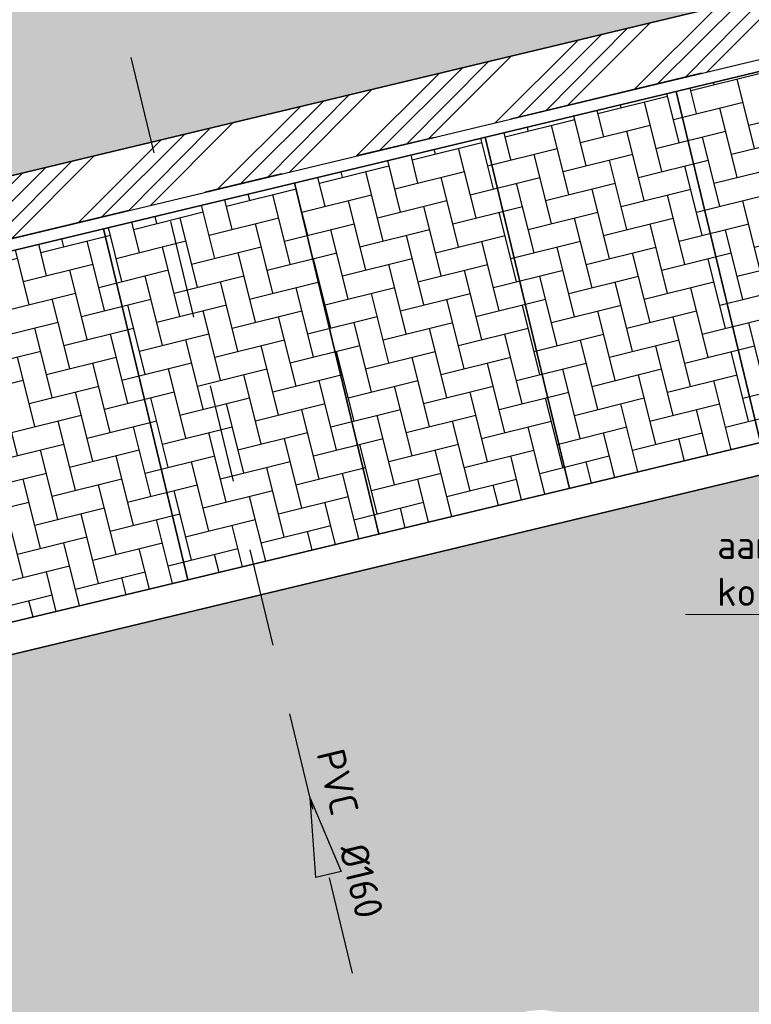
# Model space of a CAD drawing. Header units: millimetres. Extents: x 234268570 to 234468570, y 557551952 to 557751952.
# Tile 32 of 36: x 234400747 to 234410067, y 557711771 to 557724312. Entities that reach past the tile are written whole.
import ezdxf
from ezdxf import colors
from ezdxf.entities.mleader import LeaderData, LeaderLine
from ezdxf.enums import TextEntityAlignment as Align
from ezdxf.math import Vec2, Vec3

# ---------------------------------------------------------------- set-up
doc = ezdxf.new("R2010")
doc.units = ezdxf.units.MM
doc.header["$LTSCALE"] = 500
doc.linetypes.add('RI-HWA_KOLKAANSLUITING', pattern=[4.3, 2.5, -1.8])
doc.linetypes.add('VH-TROTTOIRBAND_130-150', pattern=[15, 5, -2, 2, -2, 2, -2])
doc.layers.get('0').update_dxf_attribs({"color": 8, "linetype": 'CONTINUOUS'})
doc.layers.add('BL$1----_ARCERING', color=8, linetype='CONTINUOUS')
for name, color, linetype, lineweight in [('N-WE-VH-GOOT-G', 170, 'CONTINUOUS', 35), ('N-WE-VH-KANTOPSLUITING_TROTTOIRBAND_130 150-G', 6, 'VH-TROTTOIRBAND_130-150', 35), ('N-WE-VH-KANTOPSLUITING_VOORKANTBAND-G', 7, 'CONTINUOUS', 35), ('N-WE-VW-MARKERING_PARKEERVAK-G', 7, 'CONTINUOUS', 35), ('R-WE-RI-HWA_KOLKAANSLUITING_PVC_160-G', 150, 'RI-HWA_KOLKAANSLUITING', 25), ('R-WE-RI-HWA_STROOMRICHTING-S', 150, 'CONTINUOUS', 25), ('X-XX-AL-T18', 7, 'CONTINUOUS', 18)]:
    doc.layers.add(name, color=color, linetype=linetype, lineweight=lineweight)
doc.styles.add('NLCS-ISO', font='txt')
doc.styles.add('NLCS-ISO-M200-T18', font='txt', dxfattribs={"height": 0.36})
pattern_1 = [(49.99999999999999, (0, 0), (546.554006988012, -47.81725661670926), [57.15000000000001, -628.6500000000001]), (355, (0, 0), (-105.730264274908, 573.1705357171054), [45.72, -502.92175251]), (100.4514447, (45.546021, -3.9847605), (440.8237412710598, 525.3532557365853), [48.5700264, -534.2707337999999]), (46.18420000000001, (0, 152.4), (813.2371226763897, -126.1269837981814), [85.725, -942.9749999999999]), (96.63555760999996, (67.7697, 141.8895), (712.212402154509, 742.2783737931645), [72.85506942, -801.4068244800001]), (351.1841511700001, (0, 152.4), (712.2124021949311, 742.278373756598), [68.57990121, -754.37919576]), (21, (76.19999999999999, 114.3), (454.8431738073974, -306.7955945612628), [57.15000000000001, -628.6500000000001]), (326.0000000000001, (76.19999999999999, 114.3), (185.4060850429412, 552.5638983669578), [45.72, -502.92]), (71.45144499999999, (114.1035978, 88.7337003), (640.2492578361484, 245.7683066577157), [48.5700264, -534.2698128]), (37.50000000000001, (0, 0), (9.26580975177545, 253.6651166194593), [0, -496.824, 0, -510.54, 0, -504.825]), (7.499999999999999, (0, 0), (200.4589875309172, 300.5417244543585), [0, -291.0839999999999, 0, -485.394, 0, -192.405]), (327.5, (-169.926, 0), (406.7717855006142, -17.18623197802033), [0, -190.5, 0, -594.36, 0, -788.67]), (317.5, (-246.126, 0), (444.3875441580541, 76.27947309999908), [0, -247.65, 0, -394.716, 0, -560.0699999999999])]

# ---------------------------------------------------------------- blocks, each defined once
blk = doc.blocks.new('SRI-STROOMRICHTING_LINKS-SO')
at = {"ltscale": 0.1}
blk.add_hatch(color=256, dxfattribs=at).paths.add_polyline_path([(-2.500000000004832, 3.0616169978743e-16), (2.500000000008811, 0.8333333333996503), (2.500000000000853, -0.8333333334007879)])
at = {"ltscale": 0.1, "flags": 128}
blk.add_lwpolyline([(-2.500000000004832, 3.0616169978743e-16), (2.500000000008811, 0.8333333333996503), (2.500000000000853, -0.8333333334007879)], close=True, dxfattribs=at)
at = {"ltscale": 0.1, "style": 'NLCS-ISO'}
for tag, p in [('MAT', (-1, 0.5000000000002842)), ('BOBL', (-5.775961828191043, 1.13686837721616e-13))]:
    blk.add_attdef(tag, text='', height=1.8, dxfattribs=at).set_placement(p, align=Align.BOTTOM_RIGHT)
for tag, p in [('DIA', (1, 0.5000000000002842)), ('BOBR', (7.35123709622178, 0))]:
    blk.add_attdef(tag, text='', height=1.8, dxfattribs=at).set_placement(p, align=Align.BOTTOM_LEFT)
blk.add_attdef('JVA', text='', height=1.8, dxfattribs=at).set_placement((0, -0.9999999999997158), align=Align.TOP_CENTER)

msp = doc.modelspace()

# ---------------------------------------------------------------- hatches: boundary and pattern name
at = {"layer": 'BL$1----_ARCERING', "linetype": 'Continuous'}
h = msp.add_hatch(dxfattribs=at)
h.set_pattern_fill('AR-CONC', color=104, scale=3)
h.set_pattern_definition(pattern_1)
h.paths.add_polyline_path([(234343623.0430922, 557720648.8376503), (234344271.0225878, 557716266.6902119), (234345844.6631214, 557715315.5266587), (234351155.952255, 557716678.1057487), (234353502.1165402, 557717280), (234374753.1165402, 557722482), (234375736.1165402, 557723680), (234375945.1165402, 557725875), (234375133.1165402, 557729545), (234374591.1165402, 557730282), (234373640.1165402, 557734023), (234372889.1165402, 557735484), (234371675.1165402, 557736568), (234370141.1165402, 557736985), (234360823.1165402, 557735063), (234352189.1165402, 557732796), (234350651.1165402, 557732024), (234349293.1165402, 557730764), (234348243.1165402, 557728874)], flags=16)
h.paths.add_polyline_path([(234326981.7211699, 557701551.4147418), (234325532.9491147, 557707683.8462472), (234325298.9963053, 557709503.9634444), (234325408.3363287, 557710753.7256302), (234325733.0341573, 557711965.514424), (234326263.2240126, 557713102.5102377), (234326982.7963428, 557714130.1660268), (234327869.8873084, 557715017.2569926), (234328897.543098, 557715736.8293232), (234330034.5389117, 557716267.0191784), (234331544.1152447, 557716671.5089377), (234334561.5996918, 557717376.6364586), (234336005.3834885, 557717902.1307853), (234336487.3272556, 557718126.8648547), (234337817.9255989, 557718895.0861664), (234338253.5228997, 557719200.09468), (234339430.5062289, 557720187.7009575), (234339806.5216576, 557720563.7163862), (234340794.1279332, 557721740.6997131), (234342092.0918311, 557723988.8391306), (234342617.5861541, 557725432.6229174), (234342755.2173538, 557725946.2695472), (234343022.0178138, 557727459.3701456), (234343068.3642851, 557727989.1127369), (234343093.2784747, 557728757.3340434), (234342955.297588, 557730560.9059606), (234342847.4277805, 557731563.7751894), (234342912.4555253, 557732307.0457134), (234343211.1762573, 557733127.7741791), (234343639.1271985, 557733738.9514629), (234344308.1911733, 557734300.3627974), (234345173.9627873, 557734671.0036821), (234396117.6344163, 557745596.0749514), (234396538.1165402, 557743490), (234410667.1165402, 557746484), (234410921.1165402, 557746491.5), (234411217.1165402, 557746401), (234411467.1165402, 557746209), (234411568.1165402, 557746072), (234412620.1165402, 557742415), (234376688.1165402, 557733727), (234380288.6997171, 557719028.9154662), (234380356.4073702, 557718678.5851066), (234380640.0147807, 557717524.028073), (234326567.7874909, 557704555.5696594), (234327499.9488396, 557700498.6415536), (234327509.0758427, 557700464.5791143), (234327298.6524124, 557700765.0949168), (234327059.5833796, 557701277.7801123)])
h.paths.add_polyline_path([(234414335.1165402, 557736353), (234388831.1165402, 557730172), (234388270.1165402, 557729972), (234387546.1165402, 557729587), (234387009.1165402, 557729187), (234386507.6165402, 557728688), (234386144.1165402, 557728215), (234385776.1165402, 557727567.5), (234385510.6165402, 557726872), (234385340.1165402, 557726033), (234385312.1165402, 557725326), (234385386.1165402, 557724622), (234385481.7953281, 557724258.9893478), (234386801.7198914, 557719014.3019394), (234412226.6237051, 557725098.6803458), (234413392.7572803, 557720236.568402), (234418258.9223955, 557721402.9528952), (234428201.4515862, 557679922.6443067), (234429539.1165402, 557680241), (234429812.1165402, 557680528), (234429999.1165402, 557680876), (234430087.1165402, 557681262), (234430070.1165402, 557681657)])
h.paths.add_polyline_path([(234387415.1165402, 557727611), (234386916.1165402, 557726364), (234387203.1165402, 557725457), (234387938.1165402, 557724977), (234388764.1165402, 557724791), (234399252.1165402, 557727056), (234409932.1165402, 557729573), (234410700.1165402, 557730323), (234410843.1165402, 557731330), (234410577.1165402, 557732435), (234409593.1165402, 557733009), (234400778.1165402, 557730768), (234388703.1165402, 557728151)], flags=16)
h.paths.add_polyline_path([(234426361.0700521, 557684188.2836871), (234427240.4094128, 557680493.4810823), (234425799.8219632, 557680149.8744065), (234426310.7625204, 557678007.731643), (234421966.3022791, 557676965.9048389), (234422104.9046233, 557677016.3519666), (234422173.3450587, 557677055.8660704), (234422286.3347243, 557677150.6756572), (234422368.8543559, 557677258.2173347), (234422431.1895075, 557677391.8954986), (234422451.6435125, 557677468.2308847), (234422464.7259214, 557677597.9844286), (234422454.8509609, 557677710.8557444), (234421514.0279251, 557681639.2813383), (234421490.5935425, 557681837.4965754), (234421535.5092697, 557682092.2263227), (234421583.2743966, 557682223.4599302), (234421718.8882234, 557682417.1365465), (234421877.7176006, 557682550.4102184), (234422092.0009287, 557682650.3321753), (234422150.6019077, 557682666.0342603), (234425862.6464097, 557683556.2040973), (234426001.248754, 557683606.651225), (234426069.689189, 557683646.1653285), (234426163.4568637, 557683724.8457497), (234426265.1984866, 557683848.5165933), (234426327.5336382, 557683982.1947575), (234426347.987643, 557684058.5301423), (234426353.9551384, 557684092.3734905)])
h.paths.add_polyline_path([(234323750.0781502, 557619072.341565), (234333649.7149445, 557621467.8216858), (234338826.0230149, 557626644.1297562), (234322853.1377419, 557622779.0658209)], flags=17)
h.paths.add_polyline_path([(234321472.4951051, 557609290.6018465), (234332085.4097595, 557619903.5165008), (234319707.0025151, 557616586.7322762)], flags=17)
h.paths.add_polyline_path([(234422311.8042215, 557670883.7319542), (234431180.1165402, 557672958), (234431686.1165402, 557672854), (234432157.1165402, 557672642), (234432571.1165402, 557672333), (234432912.6399318, 557671925.9882706), (234439199.7366312, 557649531.0369318), (234424357.1165402, 557645615), (234423410.381815, 557649517.478059), (234427257.3508692, 557650450.5458872), (234423116.1563169, 557667525.2521914), (234422334.0155351, 557667338.3511941), (234422288.0123904, 557667530.8645358), (234423068.4437445, 557667717.3570468)])
h.paths.add_polyline_path([(234427965.1165402, 557658170), (234427333.1165402, 557660827), (234429334.1165402, 557661281), (234429952.1165402, 557658619)], flags=16)
h.paths.add_polyline_path([(234308782.1165402, 557593987), (234308842.1165402, 557593526), (234309119.1165402, 557592845), (234309481.1165402, 557592334), (234310009.1165402, 557591863), (234310193.1165402, 557591745), (234313148.1165402, 557590316), (234314292.1165402, 557589911), (234314924.1165402, 557589878), (234316045.1165402, 557590029), (234388024.1165402, 557608339), (234409821.6165402, 557613997.5), (234417024.1165402, 557615849), (234419679.1165402, 557616728), (234422513.1165402, 557617974), (234426234.8563885, 557620122.7475033), (234428901.1165402, 557622209), (234431641.1165402, 557624111), (234434590.1165402, 557625719), (234438119.1165402, 557627236), (234441461.1165402, 557628232), (234434878.2640572, 557631301.6345254), (234411375.7178451, 557625656.6982669), (234407553.1165402, 557641572), (234409692.311048, 557642084.0093005), (234408753.1165402, 557646008), (234405296.7490455, 557645247.1803312), (234407270.1165402, 557637117), (234407565.1165402, 557637160), (234408000.1165402, 557637066), (234408138.1165402, 557637009), (234408554.1165402, 557636587), (234408696.1165402, 557636012), (234408524.1165402, 557635445), (234408090.3805275, 557635046.1574423), (234407805.1165402, 557634945), (234408009.1165402, 557634120), (234399319.1165402, 557632015), (234406315.1165402, 557622068), (234405965.7501667, 557621816.1839776), (234405738.1165402, 557622132), (234400880.1165402, 557619037), (234394606.1165402, 557615684), (234386448.1165402, 557612280), (234380528.1165402, 557610445), (234373125.1165402, 557608852), (234361855.6165402, 557607800.5), (234351936.1165402, 557608221), (234349210.9784814, 557608525.1270081), (234348556.1165402, 557603953), (234341664.1165402, 557604438.5), (234335410.1165402, 557605315), (234329550.1165402, 557606531), (234325988.1165402, 557607469), (234324675.1068088, 557608570.7459813), (234318522.1165402, 557602408), (234310138.326861, 557606647.1962777), (234309225.1165402, 557595937), (234308981.6165402, 557594708)])
h.paths.add_polyline_path([(234326890.6112169, 557598357.0018084), (234326710.6112169, 557598188.0018084), (234326408.6112169, 557597934.0018084), (234326153.6112169, 557597719.0018084), (234325184.6112169, 557597901.0018084), (234325938.6112169, 557598536.0018084)], flags=16)
h.paths.add_polyline_path([(234313357.9197357, 557623037.6879195), (234310854.0324091, 557622433.4985875), (234310334.1165402, 557626520), (234309527.1165402, 557630950.5), (234307553.0019855, 557639681.0010858), (234308820.2585121, 557639972.382107)])
h = msp.add_hatch(dxfattribs=at)
h.set_pattern_fill('AR-HBONE', color=8, scale=3)
h.set_pattern_definition([(45, (0, 0), (0, 431.0522938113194), [914.4000000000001, -304.8]), (135, (215.526, 215.526), (4.263256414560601e-14, 431.0522938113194), [914.4000000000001, -304.8])])
h.paths.add_polyline_path([(234330449.1961583, 557660178.7694077), (234421372.5927849, 557682147.1855081), (234421423.4305852, 557682236.0089463), (234421488.0882585, 557682360.2151811), (234421512.7126459, 557682398.4005075), (234412706.9417605, 557719118.8240118), (234388537.3479052, 557713322.8149909), (234388420.750707, 557713309.0300599), (234388333.9266182, 557713316.6261834), (234388249.7406364, 557713339.1837492), (234388170.7507052, 557713376.017359), (234388099.3569041, 557713426.0078368), (234388037.7284837, 557713487.6362572), (234387987.7380065, 557713559.0300575), (234387950.9043957, 557713638.0199908), (234387934.5104113, 557713692.5381082), (234385384.9736754, 557724233.9779991), (234385467.6498598, 557724254.2887368), (234385400.1165402, 557724549), (234385343.1165402, 557724917), (234385327.1165402, 557725065), (234385322.1165402, 557725140), (234385317.1165402, 557725214), (234385313.1165402, 557725289), (234385311.1165402, 557725363), (234385309.1165402, 557725512), (234385312.1165402, 557725661), (234385316.1165402, 557725736), (234385326.1165402, 557725884), (234385340.1165402, 557726033), (234385359.1165402, 557726181), (234385396.1165402, 557726401), (234385443.1165402, 557726620), (234385480.1165402, 557726764), (234385521.1165402, 557726908), (234385591.1165402, 557727120), (234385643.1165402, 557727260), (234385700.1165402, 557727398), (234385760.1165402, 557727534), (234385859.1165402, 557727735), (234385966.1165402, 557727931), (234386123.1165402, 557728184), (234386341.1165402, 557728486), (234386532.1165402, 557728716), (234386843.1165402, 557729037), (234387124.1165402, 557729282), (234387484.1165402, 557729547), (234387867.1165402, 557729777), (234388134.1165402, 557729911), (234388338.1165402, 557730000), (234388547.1165402, 557730080), (234388831.1165402, 557730172), (234414335.1165402, 557736353), (234412620.1165402, 557742415), (234376688.1165402, 557733727), (234379375.3048831, 557722757.752444), (234379501.2530803, 557722788.6905795), (234382031.8786102, 557712486.5919466), (234382079.8553202, 557712291.280237), (234382094.2922538, 557712171.9980878), (234382086.6962762, 557712085.1756672), (234382064.1391436, 557712000.9913023), (234382027.3062426, 557711922.0028912), (234381977.3167233, 557711850.6104589), (234381915.6894898, 557711788.9832253), (234381844.2970587, 557711738.993707), (234381765.3086452, 557711702.1608047), (234381710.8772102, 557711685.7876594), (234330865.7874336, 557699492.8397441), (234330857.0119652, 557699529.5516229), (234329822.8560991, 557699282.3509241), (234329555.0432018, 557699305.7815166), (234329409.8584164, 557699318.4835393), (234329026.6792221, 557699386.0483698), (234328885.9058051, 557699423.7684932), (234328520.2804751, 557699556.8452302), (234328388.1957483, 557699618.4373499), (234328051.2336275, 557699812.982521), (234327939.2824302, 557699891.1210417), (234327627.1286685, 557700153.049148), (234327537.1086318, 557700243.0691847), (234327275.1805256, 557700555.2229463), (234327202.1599098, 557700659.5071932), (234326998.4160129, 557701012.4019743), (234326944.6135128, 557701127.7818083), (234326807.3621085, 557701503.4346877), (234325229.1165402, 557708216), (234325162.6165402, 557708635), (234325138.1165402, 557708852), (234325107.1165402, 557709333), (234325110.1165402, 557709860), (234325173.1165402, 557710565), (234325200.1165402, 557710743), (234325229.1165402, 557710906), (234325261.1165402, 557711068), (234325308.1165402, 557711273), (234325360.1165402, 557711476), (234325409.1165402, 557711649), (234325454.1165402, 557711793), (234325501.1165402, 557711935), (234325551.1165402, 557712076), (234325593.1165402, 557712189), (234325660.1165402, 557712356), (234325719.1165402, 557712494), (234325781.1165402, 557712631), (234325845.1165402, 557712766), (234325913.1165402, 557712902), (234325970.1165402, 557713011), (234326029.1165402, 557713119), (234326090.1165402, 557713226), (234326121.1165402, 557713279), (234326185.1165402, 557713385), (234326250.1165402, 557713489), (234326317.1165402, 557713593), (234326386.1165402, 557713695), (234326456.1165402, 557713796), (234326565.1165402, 557713945), (234326640.1165402, 557714043), (234326794.1165402, 557714235), (234326914.1165402, 557714375), (234327037.1165402, 557714513), (234327185.6165402, 557714669), (234327270.7175254, 557714758.3990148), (234327339.1165402, 557714821), (234327473.1165402, 557714948), (234327752.1165402, 557715191), (234327944.1165402, 557715345), (234328116.1165402, 557715474), (234328344.1165402, 557715633), (234328550.1165402, 557715766), (234328815.1165402, 557715923), (234329141.1165402, 557716097), (234329307.1165402, 557716178), (234329476.1165402, 557716254), (234329760.1165402, 557716372), (234329933.1165402, 557716437), (234330108.1165402, 557716497), (234330284.1165402, 557716553), (234330461.1165402, 557716605), (234330686.1165402, 557716664), (234330817.1165402, 557716694), (234330892.1165405, 557716710.0000001), (234330958.1165402, 557716724), (234311169.1165401, 557711972), (234311339.1165402, 557711984), (234311541.1686037, 557711993.6215268), (234311805.6165402, 557711997), (234312188.1165402, 557711987), (234312443.1165402, 557711970), (234312865.1165402, 557711923), (234313284.1165402, 557711852), (234313698.1165402, 557711758), (234313944.1165402, 557711691), (234314107.1165402, 557711642), (234314349.1165402, 557711562), (234314588.1165402, 557711473), (234314824.1165402, 557711377), (234315058.1165399, 557711273), (234315286.1165402, 557711161), (234315511.1165402, 557711042), (234315733.1165402, 557710915), (234315878.1165402, 557710826), (234316021.1165402, 557710735), (234316092.1165402, 557710688), (234316266.6165402, 557710566.5), (234316552.9358234, 557710366.0170795), (234316903.0735824, 557710092.5), (234317006.0688532, 557710006.0767062), (234317456.6139552, 557709592), (234317817.8875488, 557709211), (234318125.9036309, 557708843.9207276), (234318444.0901867, 557708413.7210025), (234319295.9212371, 557705986.2388653), (234319703.5459663, 557704004.1120595), (234319817.6243711, 557703911.9689571), (234319908.7323794, 557703799.5225157), (234319937.3090724, 557703750.0262315), (234319962.0713995, 557703696.9232497), (234319981.6190093, 557703643.2166333), (234320007.1420867, 557703526.990178)])
h.paths.add_polyline_path([(234337994.1573696, 557668177.7365767), (234413045.3888607, 557686292.7373011), (234413514.4746549, 557686418.4284608), (234413735.2803691, 557686545.9106994), (234413924.1753418, 557686734.805672), (234414051.6575799, 557686955.6113855), (234414120.7979389, 557687213.646718), (234414120.7979389, 557687468.6111937), (234412235.8320513, 557695353.7644571), (234412158.2210856, 557695566.9988331), (234411988.9539181, 557695808.7374009), (234411815.1236618, 557695954.5983047), (234411547.6647111, 557696079.3164617), (234411263.4019133, 557696120.5700605), (234411089.7537356, 557696105.3778136), (234411030.2075167, 557696093.0001986), (234335630.6119338, 557677958.7766767), (234335582.9006732, 557677945.9924829), (234335148.7864366, 557677787.9878225), (234334607.3296416, 557677475.3775961), (234334253.4364741, 557677178.4259697), (234333851.5525138, 557676699.4793162), (234333620.5651538, 557676299.3974727), (234333406.7271646, 557675711.8824261), (234333326.5060965, 557675256.9261409), (234333326.5060965, 557674631.7056867), (234333405.8408504, 557674181.7759391), (234334319.8923595, 557670394.6915957), (234334357.1172225, 557670255.7665154), (234334488.1562866, 557669895.7396457), (234334823.0011114, 557669315.7713966), (234335069.2739948, 557669022.2748032), (234335170.9742147, 557668920.5745833), (234335464.4708062, 557668674.3017017), (234336044.4390575, 557668339.4568757), (234336404.4659238, 557668208.4178128), (234337063.9814877, 557668092.1274247), (234337447.1140736, 557668092.1274247)], flags=16)
h.paths.add_polyline_path([(234334136.3452053, 557683757.2415477), (234409187.5766965, 557701872.2422721), (234409656.6624906, 557701997.9334319), (234409877.4682048, 557702125.4156704), (234410066.3631775, 557702314.3106431), (234410193.8454156, 557702535.1163565), (234410262.9857746, 557702793.151689), (234410262.9857746, 557703048.1161647), (234408378.0198871, 557710933.2694281), (234408300.4089213, 557711146.5038041), (234408131.1417539, 557711388.2423719), (234407957.3114976, 557711534.1032758), (234407689.8525468, 557711658.8214327), (234407405.589749, 557711700.0750315), (234407231.9415713, 557711684.8827846), (234407172.3953525, 557711672.5051696), (234331772.7997696, 557693538.2816477), (234331725.0885089, 557693525.4974539), (234331290.9742724, 557693367.4927936), (234330749.5174774, 557693054.8825672), (234330395.6243098, 557692757.9309407), (234329993.7403496, 557692278.9842873), (234329762.7529895, 557691878.9024438), (234329548.9150003, 557691291.3873972), (234329468.6939322, 557690836.4311119), (234329468.6939322, 557690211.2106577), (234329548.0286861, 557689761.2809101), (234330462.0801952, 557685974.1965667), (234330499.3050583, 557685835.2714864), (234330630.3441224, 557685475.2446167), (234330965.1889471, 557684895.2763677), (234331211.4618305, 557684601.7797742), (234331313.1620504, 557684500.0795543), (234331606.6586419, 557684253.8066727), (234332186.6268932, 557683918.9618467), (234332546.6537595, 557683787.9227839), (234333206.1693234, 557683671.6323957), (234333589.3019093, 557683671.6323957)], flags=16)
h = msp.add_hatch(dxfattribs=at)
h.set_pattern_fill('ANSI34', color=104, scale=50)
h.set_pattern_definition([(45, (0, 0), (-673.5192090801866, 673.5192090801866), []), (45, (224.5065, 0), (-673.5192090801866, 673.5192090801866), []), (45, (449.013, 0), (-673.5192090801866, 673.5192090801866), []), (45, (673.52, 0), (-673.5192090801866, 673.5192090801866), [])])
h.paths.add_polyline_path([(234292279.1165402, 557669797), (234292317.1165402, 557669841), (234292353.1165402, 557669885), (234292371.1165402, 557669908), (234292405.1165402, 557669954), (234292445.1165402, 557670011.5), (234292454.1165402, 557670025), (234292499.1165402, 557670097), (234292514.1165402, 557670122), (234292542.1165402, 557670172), (234292555.1165402, 557670198), (234292569.1165402, 557670223), (234292581.1165402, 557670249), (234292594.1165402, 557670275), (234292606.1165402, 557670301), (234292636.1435672, 557670371.972973), (234292639.1165402, 557670380), (234292660.1165402, 557670433), (234292670.1165402, 557670460), (234292679.1165402, 557670487), (234292688.1165402, 557670515), (234292710.5165402, 557670590.6), (234292712.1165402, 557670597), (234292720.1165402, 557670625), (234292727.1165402, 557670653), (234292733.1165402, 557670680), (234292739.1165402, 557670708), (234292745.1165402, 557670737), (234292760.1165402, 557670821), (234292768.1165402, 557670879), (234292774.1165402, 557670935), (234292776.1165402, 557670964), (234292780.1165402, 557671021), (234292781.1165402, 557671049), (234292783.1165402, 557671107), (234292783.1165402, 557671135), (234292781.1165402, 557671193), (234292780.1165402, 557671221), (234292776.1165402, 557671279), (234292774.1165402, 557671307), (234292771.1165402, 557671336), (234292768.1165402, 557671364), (234292764.1165402, 557671393), (234292760.1165402, 557671421), (234292628.1165402, 557671991), (234288437.1165402, 557670972), (234282172.5796991, 557696718.8765624), (234280118.1165402, 557696219), (234286391.1165402, 557670489), (234282205.1165402, 557669448), (234282311.1165402, 557669028), (234282319.1165402, 557668997), (234282328.1165402, 557668966), (234282346.1165402, 557668904), (234282369.7832068, 557668833), (234282377.1165402, 557668813), (234282389.1165402, 557668783), (234282413.1165402, 557668723), (234282445.3924022, 557668651), (234282453.1165402, 557668635), (234282467.1165402, 557668607), (234282482.1165402, 557668578), (234282497.1165402, 557668550), (234282513.1165402, 557668521), (234282555.1906142, 557668450), (234282562.1165402, 557668439), (234282580.1165402, 557668411), (234282629.2703863, 557668340), (234282673.1165402, 557668280), (234282713.1165402, 557668230), (234282734.1165402, 557668206), (234282755.1165402, 557668181), (234282800.0332068, 557668132), (234282843.6165402, 557668086.5217391), (234282889.1165402, 557668043), (234282937.1165402, 557667999), (234282961.1165402, 557667978), (234282986.1165402, 557667958), (234283036.1165402, 557667918), (234283062.1165402, 557667898), (234283088.1165402, 557667879), (234283146.0256311, 557667838.9090909), (234283168.1165402, 557667825), (234283195.1165402, 557667807), (234283222.1165402, 557667790), (234283250.1165402, 557667774), (234283306.1165402, 557667742), (234283334.1165402, 557667727), (234283363.1165402, 557667712), (234283421.1165402, 557667684), (234283450.1165402, 557667671), (234283480.1165402, 557667658), (234283509.1165402, 557667646), (234283539.1165402, 557667634), (234283569.1165402, 557667623), (234283635.6165402, 557667599.4032258), (234283661.1165402, 557667592), (234283691.1165402, 557667582), (234283722.1165402, 557667573), (234283753.1165402, 557667565), (234283826.4498735, 557667546.6666666), (234283847.1165402, 557667542), (234283879.1165402, 557667536), (234283910.1165402, 557667530), (234283942.1165402, 557667524), (234283974.1165402, 557667520), (234284006.1165402, 557667515), (234284038.1165402, 557667511), (234284070.1165402, 557667508), (234284134.1165402, 557667502), (234284166.1165402, 557667501), (234284198.1165402, 557667499), (234284230.1165402, 557667498), (234284295.1165402, 557667498), (234284359.1165402, 557667500), (234284423.1165402, 557667504), (234284487.1165402, 557667510), (234284551.1165402, 557667518), (234284615.1165402, 557667528), (234284684.1165402, 557667541.3548387), (234284748.1165402, 557667555.8064516), (234284772.1165402, 557667562), (234291374.1165402, 557669216), (234291401.1165402, 557669225), (234291429.1165402, 557669234), (234291456.1165402, 557669243), (234291483.1165402, 557669253), (234291552.9915402, 557669279.875), (234291563.1165402, 557669284), (234291589.1165402, 557669296), (234291641.1165402, 557669319), (234291693.1165402, 557669345), (234291743.1165402, 557669371), (234291768.1165402, 557669385), (234291793.1165402, 557669400), (234291818.1165402, 557669414), (234291842.1165402, 557669429), (234291897.5852902, 557669464.5), (234291914.1165402, 557669476), (234291970.5871284, 557669516), (234291984.1165402, 557669526), (234292007.1165402, 557669544), (234292030.1165402, 557669561), (234292052.1165402, 557669579), (234292074.1165402, 557669598), (234292096.1165402, 557669616), (234292158.1165402, 557669672.0952381), (234292160.1165402, 557669674), (234292180.1165402, 557669694), (234292201.1165402, 557669714), (234292221.1165402, 557669734), (234292241.1165402, 557669755)])
h.paths.add_polyline_path([(234333230.0945307, 557706155.4284766), (234333470.1008887, 557705170.211812), (234333500.0663806, 557705224.7872422), (234333545.3950978, 557705289.5233593), (234333567.4847735, 557705315.8488097), (234333623.3661542, 557705371.7301903), (234333649.6916053, 557705393.8198665), (234333714.427721, 557705439.1485827), (234333744.1890623, 557705456.3313011), (234333815.8129387, 557705489.7300632), (234334048.6636697, 557705552.1222285), (234379120.6198781, 557716360.6391752), (234379272.1962357, 557716378.5595855), (234379385.0675513, 557716368.6846249), (234379494.5093282, 557716339.3597893), (234379611.9633296, 557716282.68802), (234379676.699446, 557716237.3593032), (234379780.9959537, 557716133.0627955), (234379876.9061506, 557715966.9414614), (234379939.2983156, 557715734.0907317), (234380837.0534115, 557711990.4153906), (234380864.2172495, 557711915.7833593), (234380885.4940749, 557711878.9308167), (234380936.5453899, 557711818.0902286), (234380994.4524478, 557711773.6565801), (234381066.4329976, 557711740.0914985), (234381177.4039598, 557711722.0334295), (234381238.1808217, 557711727.3507159), (234381467.4615568, 557711781.667898), (234381675.9171237, 557711831.6567539), (234381750.5321438, 557711858.8144002), (234381787.4004375, 557711880.1003195), (234381848.2271582, 557711931.1399984), (234381893.1681735, 557711989.8734324), (234381925.9262791, 557712060.1234165), (234381944.191994, 557712163.7134331), (234381934.1857921, 557712255.4977193), (234381885.9488172, 557712450.4924493), (234380640.0147797, 557717524.0280727)])
h.paths.add_polyline_path([(234397892.5810506, 557671192.886631), (234397909.4872735, 557671122.3869925), (234397958.1087804, 557671134.0467123), (234398098.0254183, 557670550.5886295), (234427203.2396526, 557677492.7190192), (234426728.1165402, 557679572), (234427445.5638495, 557679742.7478656), (234428201.4515862, 557679922.6443067), (234418591.4177323, 557720015.7797815), (234418439.9089535, 557720647.875577), (234418258.7976913, 557721403.4731622), (234413392.7572803, 557720236.568402), (234412559.4382271, 557723711.0335988), (234412407.8408625, 557724343.1081507), (234412226.6237051, 557725098.6803458), (234386801.7200139, 557719014.3014331), (234388080.3481974, 557713727.6290067), (234388107.6636679, 557713652.5803685), (234388166.6540124, 557713568.3334255), (234388281.4760434, 557713487.9341738), (234388420.7507071, 557713459.0300599), (234388577.0709852, 557713486.5935426), (234390324.3653522, 557713905.6048828), (234390399.0123573, 557713932.7741708), (234390524.0465009, 557714037.6902745), (234390583.10753, 557714164.34706), (234390597.4976174, 557714245.9573013), (234389632.407283, 557718368.8736196), (234389642.2822154, 557718481.7446133), (234389671.6069678, 557718591.1860793), (234389728.2818031, 557718708.6450093), (234389773.6033204, 557718773.3708439), (234389898.6293219, 557718898.3968455), (234390130.8433161, 557719000.9547198), (234411019.7755495, 557724010.2420247), (234411171.3519073, 557724028.1624348), (234411393.6650005, 557723988.9626384), (234411511.1190009, 557723932.2908695), (234411658.0619496, 557723808.9910954), (234411763.1136662, 557723658.9616957), (234411803.431497, 557723529.7387928), (234412736.209083, 557719640.0182403), (234412835.7010623, 557719467.6930774), (234413076.5596313, 557719380.0277276), (234413196.7987316, 557719390.5472858), (234417199.4745801, 557720331.983727), (234417421.7876735, 557720292.7839304), (234417543.320674, 557720236.1121615), (234417672.8426691, 557720127.4303032), (234417779.9588624, 557719974.4525253), (234417831.5541698, 557719833.5600847), (234426343.1496418, 557684339.8600448), (234426361.0700521, 557684188.2836871), (234427240.4094128, 557680493.4810823), (234425800.2403783, 557680148.1201812), (234426310.7625204, 557678007.731643)])
h.paths.add_polyline_path([(234343623.0430922, 557720648.8376503), (234344271.0225878, 557716266.6902119), (234345844.6631214, 557715315.5266587), (234351155.952255, 557716678.1057487), (234353502.1165402, 557717280), (234374753.1165402, 557722482), (234375736.1165402, 557723680), (234375945.1165402, 557725875), (234375133.1165402, 557729545), (234374591.1165402, 557730282), (234373640.1165402, 557734023), (234372889.1165402, 557735484), (234371675.1165402, 557736568), (234370141.1165402, 557736985), (234360823.1165402, 557735063), (234352189.1165402, 557732796), (234350651.1165402, 557732024), (234349293.1165402, 557730764), (234348243.1165402, 557728874)])
h.paths.add_polyline_path([(234373874.1165402, 557727672), (234375045.1165402, 557727897), (234374838.1165402, 557728995), (234373820.1165402, 557728815), (234372563.1165402, 557729390), (234371506.1165402, 557733569), (234370403.1165402, 557734383), (234369016.1165402, 557734396), (234352633.1165402, 557730205), (234350706.1165402, 557728068), (234346380.1468782, 557720435.0232259), (234347014.636446, 557718176.4572258), (234372514.1165402, 557724232), (234373586.1165402, 557727375)], flags=16)
h.paths.add_polyline_path([(234387415.1165402, 557727611), (234386916.1165402, 557726364), (234387203.1165402, 557725457), (234387938.1165402, 557724977), (234388764.1165402, 557724791), (234399252.1165402, 557727056), (234409932.1165402, 557729573), (234410700.1165402, 557730323), (234410843.1165402, 557731330), (234410577.1165402, 557732435), (234409593.1165402, 557733009), (234400778.1165402, 557730768), (234388703.1165402, 557728151)])
h.paths.add_polyline_path([(234408903.1165402, 557730870), (234409424.1165402, 557731054), (234409170.1165402, 557731616), (234408553.1165402, 557731442), (234406853.1165402, 557730918), (234396751.1165402, 557728604), (234387785.1165402, 557726703), (234387785.1165402, 557726226), (234388272.1165402, 557725855), (234388702.1165402, 557725712), (234395635.1165402, 557727162), (234409202.1165402, 557730322)], flags=16)
h = msp.add_hatch(dxfattribs=at)
h.set_pattern_fill('AR-CONC', color=104, scale=3)
h.set_pattern_definition(pattern_1)
h.paths.add_polyline_path([(234408903.1165402, 557730870), (234409424.1165402, 557731054), (234409170.1165402, 557731616), (234408553.1165402, 557731442), (234406853.1165402, 557730918), (234396751.1165402, 557728604), (234387785.1165402, 557726703), (234387785.1165402, 557726226), (234388272.1165402, 557725855), (234388702.1165402, 557725712), (234395635.1165402, 557727162), (234409202.1165402, 557730322)])
h.paths.add_polyline_path([(234412626.4261359, 557689789.3017896), (234413261.4261359, 557689036.3017896), (234413079.4261359, 557688068.3017896), (234413013.4261359, 557688146.3017896), (234412701.4261359, 557688515.3017896), (234412444.4261359, 557688821.3017896)], flags=16)
h.paths.add_polyline_path([(234411330.697058, 557695132.0407506), (234411965.697058, 557694379.0407506), (234411783.697058, 557693411.0407506), (234411717.697058, 557693489.0407506), (234411405.697058, 557693858.0407506), (234411148.697058, 557694164.0407506)], flags=16)
edge = h.paths.add_edge_path()
edge.add_line((234412588.4411141, 557686697.3343314), (234410489.6915457, 557695449.205574))
edge.add_arc((234410830.042094, 557695530.8236129), 349.9999999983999, 103.48521249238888, 193.4852125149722, ccw=False)
edge.add_line((234410748.4240553, 557695871.1741612), (234411065.1866761, 557695947.1356779))
edge.add_arc((234411263.4019132, 557695120.5700606), 849.9999999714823, 13.485212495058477, 103.48521249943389, ccw=False)
edge.add_line((234412089.9675306, 557695318.7852976), (234413955.5227025, 557687539.3441929))
edge.add_arc((234413128.9570852, 557687341.1289558), 849.9999999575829, -76.51478751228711, 13.485212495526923, ccw=False)
edge.add_line((234413327.1723221, 557686514.5633385), (234413010.4097012, 557686438.6018219))
edge.add_arc((234412928.7916624, 557686778.9523703), 350.0000000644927, 193.4852125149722, 283.4852124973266, ccw=False)
h.paths.add_polyline_path([(234408761.9258516, 557705376.1443385), (234409396.9258516, 557704623.1443385), (234409214.9258516, 557703655.1443385), (234409148.9258516, 557703733.1443385), (234408836.9258516, 557704102.1443385), (234408579.9258516, 557704408.1443385)], flags=16)
h.paths.add_polyline_path([(234407536.2383908, 557710452.773482), (234408171.2383908, 557709699.773482), (234407989.2383908, 557708731.773482), (234407923.2383908, 557708809.773482), (234407611.2383908, 557709178.773482), (234407354.2383908, 557709484.773482)], flags=16)
edge = h.paths.add_edge_path()
edge.add_line((234408730.6289499, 557702276.8393024), (234406631.8793815, 557711028.7105451))
edge.add_arc((234406972.2299298, 557711110.328584), 349.9999999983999, 103.48521249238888, 193.4852125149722, ccw=False)
edge.add_line((234406890.611891, 557711450.6791322), (234407207.3745119, 557711526.640649))
edge.add_arc((234407405.589749, 557710700.0750316), 849.9999999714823, 13.485212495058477, 103.48521249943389, ccw=False)
edge.add_line((234408232.1553663, 557710898.2902687), (234410097.7105383, 557703118.8491639))
edge.add_arc((234409271.1449209, 557702920.6339269), 849.9999999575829, -76.51478751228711, 13.485212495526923, ccw=False)
edge.add_line((234409469.3601578, 557702094.0683095), (234409152.597537, 557702018.1067929))
edge.add_arc((234409070.9794982, 557702358.4573413), 350.0000000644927, 193.4852125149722, 283.4852124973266, ccw=False)
h.paths.add_polyline_path([(234334925.9180329, 557675743.382104), (234335560.9180329, 557674990.382104), (234335378.9180329, 557674022.382104), (234335312.9180329, 557674100.382104), (234335000.9180329, 557674469.382104), (234334743.9180329, 557674775.382104)], flags=16)
h.paths.add_polyline_path([(234335973.1423118, 557671439.013952), (234336608.1423118, 557670686.013952), (234336426.1423118, 557669718.013952), (234336360.1423118, 557669796.013952), (234336048.1423118, 557670165.013952), (234335791.1423118, 557670471.013952)], flags=16)
h.paths.add_polyline_path([(234330879.6634955, 557691598.9930983), (234331514.6634955, 557690845.9930983), (234331332.6634955, 557689877.9930983), (234331266.6634955, 557689955.9930983), (234330954.6634955, 557690324.9930983), (234330697.6634955, 557690630.9930983)], flags=16)
h.paths.add_polyline_path([(234332015.6003495, 557687154.5081141), (234332650.6003495, 557686401.5081141), (234332468.6003495, 557685433.5081141), (234332402.6003495, 557685511.5081141), (234332090.6003495, 557685880.5081141), (234331833.6003495, 557686186.5081141)], flags=16)
h.paths.add_polyline_path([(234310589.1165402, 557709376), (234309836.1165402, 557708741), (234308868.1165402, 557708923), (234308946.1165402, 557708989), (234309315.1165402, 557709301), (234309621.1165402, 557709558)], flags=16)
h.paths.add_polyline_path([(234300573.1165402, 557707032), (234300393.1165402, 557706863), (234300091.1165402, 557706609), (234299836.1165402, 557706394), (234298867.1165402, 557706576), (234299621.1165402, 557707211)], flags=16)
h.paths.add_polyline_path([(234292931.6940185, 557702357.327281), (234313899.0308212, 557707334.7657813), (234314549.4204955, 557704595.0153345), (234318924.9151841, 557705585.853116), (234318989.292595, 557705603.1029912), (234319093.1523289, 557705675.8263599), (234319150.4841107, 557705775.1279188), (234319164.1957722, 557705852.8906156), (234319158.3869815, 557705919.2853972), (234318313.2995116, 557708382.6692866), (234318310.3742558, 557708381.9747858), (234317497.6678229, 557709350.5205969), (234316299.7604084, 557710355.6842666), (234315204.8039937, 557710987.8576474), (234313735.3530124, 557711522.6940653), (234312490.2145203, 557711742.2455761), (234311186.536156, 557711763.2132505), (234298209.2075694, 557708653.7764105), (234296731.7605921, 557707964.8315705), (234295781.411575, 557707299.3900248), (234294701.0538273, 557706234.2568948), (234293905.7058115, 557705098.3822114), (234293901.3509946, 557705090.8394473), (234293315.3286733, 557703834.1105237), (234292951.9467516, 557702477.9507294)])
edge = h.paths.add_edge_path()
edge.add_arc((234337863.2121646, 557668589.647035), 282.2231743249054, 279.4541394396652, 373.4325552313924)
edge.add_line((234338137.714854, 557668655.2076459), (234335997.3841122, 557677616.7859429))
edge.add_arc((234335711.7655149, 557677509.9405849), 304.9490346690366, 20.51002084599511, 102.9697063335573)
edge.add_arc((234336443.2811724, 557674936.0617037), 2980.411029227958, 105.5693757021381, 192.2554440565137)
edge.add_line((234333530.7909039, 557674303.4082922), (234334465.8725806, 557670429.1920773))
edge.add_arc((234337280.4404943, 557671146.9527867), 2904.646790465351, 194.3064290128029, 282.5090615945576)
edge = h.paths.add_edge_path()
edge.add_arc((234331853.9533506, 557693089.4455559), 304.9490346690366, 20.51002084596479, 102.9697063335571)
edge.add_arc((234332585.4690081, 557690515.5666747), 2980.411029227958, 105.5693757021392, 192.2554440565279)
edge.add_line((234329672.9787396, 557689882.9132632), (234330608.0604163, 557686008.6970483))
edge.add_arc((234333422.62833, 557686726.4577577), 2904.646790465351, 194.3064290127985, 282.5090615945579)
edge.add_arc((234334005.4000004, 557684169.152006), 282.2231743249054, 279.4541394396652, 373.4325552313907)
edge.add_line((234334279.9026898, 557684234.7126169), (234332139.571948, 557693196.2909139))
h = msp.add_hatch(dxfattribs=at)
h.set_pattern_fill('AR-HBONE', color=8, scale=3, angle=329)
h.set_pattern_definition([(14.00000000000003, (0, 0), (222.0083435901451, 369.4839311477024), [914.4000000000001, -304.8]), (104, (295.7459357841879, 73.73774351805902), (222.0083435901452, 369.4839311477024), [914.4000000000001, -304.8])])
h.paths.add_polyline_path([(234390742.4660813, 557714262.9557439), (234390728.9701809, 557714362.5544995), (234389796.1925949, 557718252.2750517), (234389785.6363609, 557718312.1424297), (234389782.4076639, 557718368.8722501), (234389790.0037874, 557718455.6963389), (234389812.5613535, 557718539.8823217), (234389849.394962, 557718618.8722501), (234389899.3854424, 557718690.266055), (234389961.0138596, 557718751.8944721), (234390032.4076632, 557718801.8849516), (234390111.3975933, 557718838.7185609), (234390229.3732913, 557718870.3300539), (234411054.754709, 557723864.3775039), (234411171.3519074, 557723878.1624348), (234411258.1759959, 557723870.5663114), (234411342.3619799, 557723848.008745), (234411421.3519066, 557723811.1751372), (234411496.6318787, 557723758.4635332), (234411547.3553379, 557723707.7400739), (234411609.6543299, 557723618.7678927), (234411637.4017477, 557723559.2633632), (234411657.5669763, 557723494.7596333), (234412590.3445623, 557719605.0390809), (234412623.4875412, 557719510.151809)])

# ---------------------------------------------------------------- linework, layer by layer
msp.add_lwpolyline([(234414335.1165402, 557736353), (234388831.1165402, 557730172), (234388270.1165402, 557729972), (234387546.1165402, 557729587), (234387009.1165402, 557729187), (234386507.6165402, 557728688), (234386144.1165402, 557728215), (234385776.1165402, 557727567.5), (234385510.6165402, 557726872), (234385340.1165402, 557726033), (234385312.1165402, 557725326), (234385386.1165402, 557724622), (234385481.7953281, 557724258.9893478), (234386801.7198914, 557719014.3019394), (234412226.6237051, 557725098.6803458), (234413392.7572803, 557720236.568402), (234418258.9223955, 557721402.9528952), (234428201.4515862, 557679922.6443067), (234429539.1165402, 557680241), (234429812.1165402, 557680528), (234429999.1165402, 557680876), (234430087.1165402, 557681262), (234430070.1165402, 557681657)], close=True, dxfattribs=at)
for points in [[(234412226.6237051, 557725098.6803458), (234386801.7200139, 557719014.3014331), (234388080.3481974, 557713727.6290067), (234388107.6636679, 557713652.5803685), (234388166.6540124, 557713568.3334255), (234388281.4760434, 557713487.9341738), (234388420.7507071, 557713459.0300599), (234388577.0709852, 557713486.5935426), (234390324.3653522, 557713905.6048828), (234390399.0123573, 557713932.7741708), (234390524.0465009, 557714037.6902745), (234390583.10753, 557714164.34706), (234390597.4976174, 557714245.9573013), (234389632.407283, 557718368.8736196), (234389642.2822154, 557718481.7446133), (234389671.6069678, 557718591.1860793), (234389728.2818031, 557718708.6450093), (234389773.6033204, 557718773.3708439), (234389898.6293219, 557718898.3968455), (234390130.8433161, 557719000.9547198), (234411019.7755495, 557724010.2420247)], [(234412623.4875412, 557719510.151809), (234390742.4660813, 557714262.9557439), (234390728.9701809, 557714362.5544995), (234389796.1925949, 557718252.2750517), (234389785.6363609, 557718312.1424297), (234389782.4076639, 557718368.8722501), (234389790.0037874, 557718455.6963389), (234389812.5613535, 557718539.8823217), (234389849.394962, 557718618.8722501), (234389899.3854424, 557718690.266055), (234389961.0138596, 557718751.8944721), (234390032.4076632, 557718801.8849516), (234390111.3975933, 557718838.7185609), (234390229.3732913, 557718870.3300539), (234411054.754709, 557723864.3775039)]]:
    msp.add_lwpolyline(points, dxfattribs=at)
at = {"layer": 'BL$1----_ARCERING', "linetype": 'Continuous', "elevation": 9698.89728242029}
msp.add_lwpolyline([(234330449.1961583, 557660178.7694077), (234421372.5927849, 557682147.1855081), (234421423.4305852, 557682236.0089463), (234421488.0882585, 557682360.2151811), (234421512.7126459, 557682398.4005075), (234412706.9417605, 557719118.8240118), (234388537.3479052, 557713322.8149909), (234388420.750707, 557713309.0300599), (234388333.9266182, 557713316.6261834), (234388249.7406364, 557713339.1837492), (234388170.7507052, 557713376.017359), (234388099.3569041, 557713426.0078368), (234388037.7284837, 557713487.6362572), (234387987.7380065, 557713559.0300575), (234387950.9043957, 557713638.0199908), (234387934.5104113, 557713692.5381082), (234385384.9736754, 557724233.9779991), (234385467.6498598, 557724254.2887368), (234385400.1165402, 557724549)], dxfattribs=at)
at = {"layer": 'N-WE-VH-GOOT-G', "color": 7, "flags": 128}
for points in [[(234390742.4660812, 557714262.9557439), (234412613.6640019, 557719507.7960671)], [(234390742.4660812, 557714262.9557439), (234412613.6640019, 557719507.7960671)], [(234390359.3640248, 557713759.7450415), (234412706.9417605, 557719118.8240118), (234421512.7126459, 557682398.4005075)], [(234390359.3640248, 557713759.7450415), (234412706.9417605, 557719118.8240118), (234421512.7126459, 557682398.4005075)]]:
    msp.add_lwpolyline(points, dxfattribs=at)
at = {"layer": 'N-WE-VH-KANTOPSLUITING_TROTTOIRBAND_130 150-G', "color": 7, "flags": 128}
msp.add_lwpolyline([(234420227.6265938, 557709841.8404158), (234417831.5541698, 557719833.5600847, 0.4142135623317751), (234417047.8982224, 557720314.0633167), (234413158.1776701, 557719381.2857308, -0.4142135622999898), (234412736.209083, 557719640.0182403), (234411803.431497, 557723529.7387928, 0.4142135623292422), (234411019.7755495, 557724010.2420247), (234390130.8433161, 557719000.9547198, 0.4142207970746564), (234389650.3280743, 557718217.2958922), (234390583.1056602, 557714327.57534, -0.4142202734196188), (234390324.3653522, 557713905.6048828), (234388502.3687458, 557713468.6795115, -0.4144002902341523), (234388080.3481974, 557713727.6290067), (234386987.205305, 557718247.3913349), (234386517.040235, 557720191.342458)], format="xyb", dxfattribs=at)
msp.add_lwpolyline([(234420227.6265938, 557709841.8404158), (234417831.5541698, 557719833.5600847, 0.4142135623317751), (234417047.8982224, 557720314.0633167), (234413158.1776701, 557719381.2857308, -0.4142135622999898), (234412736.209083, 557719640.0182403), (234411803.431497, 557723529.7387928, 0.4142135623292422), (234411019.7755495, 557724010.2420247), (234390130.8433161, 557719000.9547198, 0.4142207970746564), (234389650.3280743, 557718217.2958922), (234390583.1056602, 557714327.57534, -0.4142202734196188), (234390324.3653522, 557713905.6048828), (234388502.3687458, 557713468.6795115, -0.4144002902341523), (234388080.3481974, 557713727.6290067), (234386987.205305, 557718247.3913349), (234386517.040235, 557720191.342458)], format="xyb", dxfattribs=at)
at = {"layer": 'N-WE-VH-KANTOPSLUITING_VOORKANTBAND-G', "flags": 128}
msp.add_lwpolyline([(234403741.7484099, 557677891.5612164, -0.4142135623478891), (234404344.5606772, 557677521.9433455), (234405277.338263, 557673632.2227935, 0.4142135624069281), (234405880.1505303, 557673262.6049225), (234421931.3231197, 557677111.7693596, 0.4142135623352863), (234422300.9409904, 557677714.5816269), (234421368.1634044, 557681604.3021789, -0.4142135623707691), (234422107.399146, 557682809.9267135), (234425827.6672502, 557683702.0686179, 0.4142135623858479), (234426197.2851211, 557684304.8808852), (234417685.6896491, 557719798.5809252, 0.4142135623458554), (234417082.8773819, 557720168.198796), (234413193.1568296, 557719235.4212102, -0.4142135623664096), (234412590.3445623, 557719605.0390809), (234411657.5669763, 557723494.7596333, 0.4142135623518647), (234411054.754709, 557723864.3775039), (234390165.8224756, 557718855.0901991, 0.4142207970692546), (234389796.1925949, 557718252.2750517), (234390728.9701809, 557714362.5544995, -0.4142202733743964), (234390359.3411696, 557713759.7395607), (234388537.3479052, 557713322.8149909, -0.4142769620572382), (234387934.5104113, 557713692.5381082), (234386841.4089236, 557718212.1292422), (234386371.2439219, 557720156.0800829)], format="xyb", dxfattribs=at)
msp.add_lwpolyline([(234403741.7484099, 557677891.5612164, -0.4142135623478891), (234404344.5606772, 557677521.9433455), (234405277.338263, 557673632.2227935, 0.4142135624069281), (234405880.1505303, 557673262.6049225), (234421931.3231197, 557677111.7693596, 0.4142135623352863), (234422300.9409904, 557677714.5816269), (234421368.1634044, 557681604.3021789, -0.4142135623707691), (234422107.399146, 557682809.9267135), (234425827.6672502, 557683702.0686179, 0.4142135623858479), (234426197.2851211, 557684304.8808852), (234417685.6896491, 557719798.5809252, 0.4142135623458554), (234417082.8773819, 557720168.198796), (234413193.1568296, 557719235.4212102, -0.4142135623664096), (234412590.3445623, 557719605.0390809), (234411657.5669763, 557723494.7596333, 0.4142135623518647), (234411054.754709, 557723864.3775039), (234390165.8224756, 557718855.0901991, 0.4142207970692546), (234389796.1925949, 557718252.2750517), (234390728.9701809, 557714362.5544995, -0.4142202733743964), (234390359.3411696, 557713759.7395607), (234388537.3479052, 557713322.8149909, -0.4142769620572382), (234387934.5104113, 557713692.5381082), (234386841.4089236, 557718212.1292422), (234386371.2439219, 557720156.0800829)], format="xyb", dxfattribs=at)
at = {"layer": 'N-WE-VW-MARKERING_PARKEERVAK-G', "flags": 128}
for points in [[(234410182.5886567, 557718924.8100758), (234409109.8944329, 557723397.988711)], [(234410182.5886567, 557718924.8100758), (234409109.8944329, 557723397.988711)], [(234407751.5133115, 557718341.8240845), (234406678.8190877, 557722815.0027196)], [(234407751.5133115, 557718341.8240845), (234406678.8190877, 557722815.0027196)], [(234405320.4379663, 557717758.8380933), (234404247.7437425, 557722232.0167285)], [(234405320.4379663, 557717758.8380933), (234404247.7437425, 557722232.0167285)], [(234402889.3626211, 557717175.8521022), (234401816.6683973, 557721649.0307373)], [(234402889.3626211, 557717175.8521022), (234401816.6683973, 557721649.0307373)]]:
    msp.add_lwpolyline(points, dxfattribs=at)
at = {"layer": 'R-WE-RI-HWA_KOLKAANSLUITING_PVC_160-G', "flags": 128}
msp.add_lwpolyline([(234410041.7985992, 557691268.3315275), (234400914.1054757, 557729002.510253)], dxfattribs=at)
msp.add_lwpolyline([(234410041.7985992, 557691268.3315275), (234400914.1054757, 557729002.510253)], dxfattribs=at)

# ---------------------------------------------------------------- block references
at = {"layer": 'R-WE-RI-HWA_STROOMRICHTING-S'}
ref = msp.add_blockref('SRI-STROOMRICHTING_LINKS-SO', (234404564.972982, 557713909.7058475), dxfattribs=dict(at, xscale=199.9999999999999, yscale=199.9999999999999, zscale=199.9999999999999, rotation=283.5741091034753))
ref.add_attrib('MAT', 'PVC', dxfattribs={"layer": '0', "ltscale": 0.1, "height": 360.0000000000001, "rotation": 283.574109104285, "style": 'NLCS-ISO'}).set_placement((234404615.2391222, 557714127.589567), align=Align.BOTTOM_RIGHT)
ref.add_attrib('DIA', 'Ø160', dxfattribs={"layer": '0', "ltscale": 0.1, "height": 360.0000000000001, "rotation": 283.574109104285, "style": 'NLCS-ISO'}).set_placement((234404709.1202734, 557713738.7627038), align=Align.BOTTOM_LEFT)
ref = msp.add_blockref('SRI-STROOMRICHTING_LINKS-SO', (234404564.972982, 557713909.7058475), dxfattribs=dict(at, xscale=199.9999999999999, yscale=199.9999999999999, zscale=199.9999999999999, rotation=283.5741091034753))
ref.add_attrib('MAT', 'PVC', dxfattribs={"layer": '0', "ltscale": 0.1, "height": 360.0000000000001, "rotation": 283.574109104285, "style": 'NLCS-ISO'}).set_placement((234404615.2391222, 557714127.589567), align=Align.BOTTOM_RIGHT)
ref.add_attrib('DIA', 'Ø160', dxfattribs={"layer": '0', "ltscale": 0.1, "height": 360.0000000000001, "rotation": 283.574109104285, "style": 'NLCS-ISO'}).set_placement((234404709.1202734, 557713738.7627038), align=Align.BOTTOM_LEFT)

# ---------------------------------------------------------------- leaders
at = {"layer": 'X-XX-AL-T18'}
ml = msp.add_multileader_mtext('Standard', dxfattribs=at)
ml.set_content('aangesloten op bestaande\\Pkolkaansluiting', color=256, style='NLCS-ISO-M200-T18')
ml.set_leader_properties(color=256, linetype='ByLayer', lineweight=-1)
ml.build(insert=Vec2(0, 0))
ml.multileader.update_dxf_attribs({"text_left_attachment_type": 5, "text_right_attachment_type": 5, "dogleg_length": 0.36, "arrow_head_size": 360})
ctx = ml.context
ctx.base_point, ctx.char_height, ctx.arrow_head_size, ctx.landing_gap_size, ctx.plane_origin = Vec3(234407959.7867076, 557716736.3326341, 19133.97876827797), 360.0000000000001, 360, 180, Vec3(234416651.6139823, 557718507.193275, 19133.97876827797)
ctx.left_attachment, ctx.right_attachment = 5, 5
notes = []
notes.append((ctx, [(0, (1, 1, 0), (234415896.9295647, 557716736.3326341, 19133.97876827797), (-1, 0), 360.0000000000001, [(0, [(234416581.0842583, 557718490.2798375, 19133.97876827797)], 0, [])])]))
ctx.mtext.insert, ctx.mtext.flow_direction = Vec3(234409632.9295647, 557717804.3326341, 19133.97876827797), 5
ml = msp.add_multileader_mtext('Standard', dxfattribs=at)
ml.set_content('aangesloten op bestaande\\Pkolkaansluiting', color=256, style='NLCS-ISO-M200-T18')
ml.set_leader_properties(color=256, linetype='ByLayer', lineweight=-1)
ml.build(insert=Vec2(0, 0))
ml.multileader.update_dxf_attribs({"text_left_attachment_type": 5, "text_right_attachment_type": 5, "dogleg_length": 0.36, "arrow_head_size": 360})
ctx = ml.context
ctx.base_point, ctx.char_height, ctx.arrow_head_size, ctx.landing_gap_size, ctx.plane_origin = Vec3(234407959.7867076, 557716736.3326341, 19133.97876827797), 360.0000000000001, 360, 180, Vec3(234416651.6139823, 557718507.193275, 19133.97876827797)
ctx.left_attachment, ctx.right_attachment = 5, 5
notes.append((ctx, [(0, (1, 1, 0), (234415896.9295647, 557716736.3326341, 19133.97876827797), (-1, 0), 360.0000000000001, [(0, [(234416581.0842583, 557718490.2798375, 19133.97876827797)], 0, [])])]))
ctx.mtext.insert, ctx.mtext.flow_direction = Vec3(234409632.9295647, 557717804.3326341, 19133.97876827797), 5
for ctx, leaders in notes:
    for number, flags, end, landing, length, lines in leaders:
        leader = LeaderData()
        leader.index, (leader.has_last_leader_line, leader.has_dogleg_vector, leader.attachment_direction) = number, flags
        leader.last_leader_point, leader.dogleg_vector, leader.dogleg_length = Vec3(end), Vec3(landing), length
        for number, points, colour, breaks in lines:
            line = LeaderLine()
            line.index, line.vertices, line.color, line.breaks = number, Vec3.list(points), colors.encode_raw_color(colour), breaks
            leader.lines.append(line)
        ctx.leaders.append(leader)

doc.saveas('drawing.dxf')
